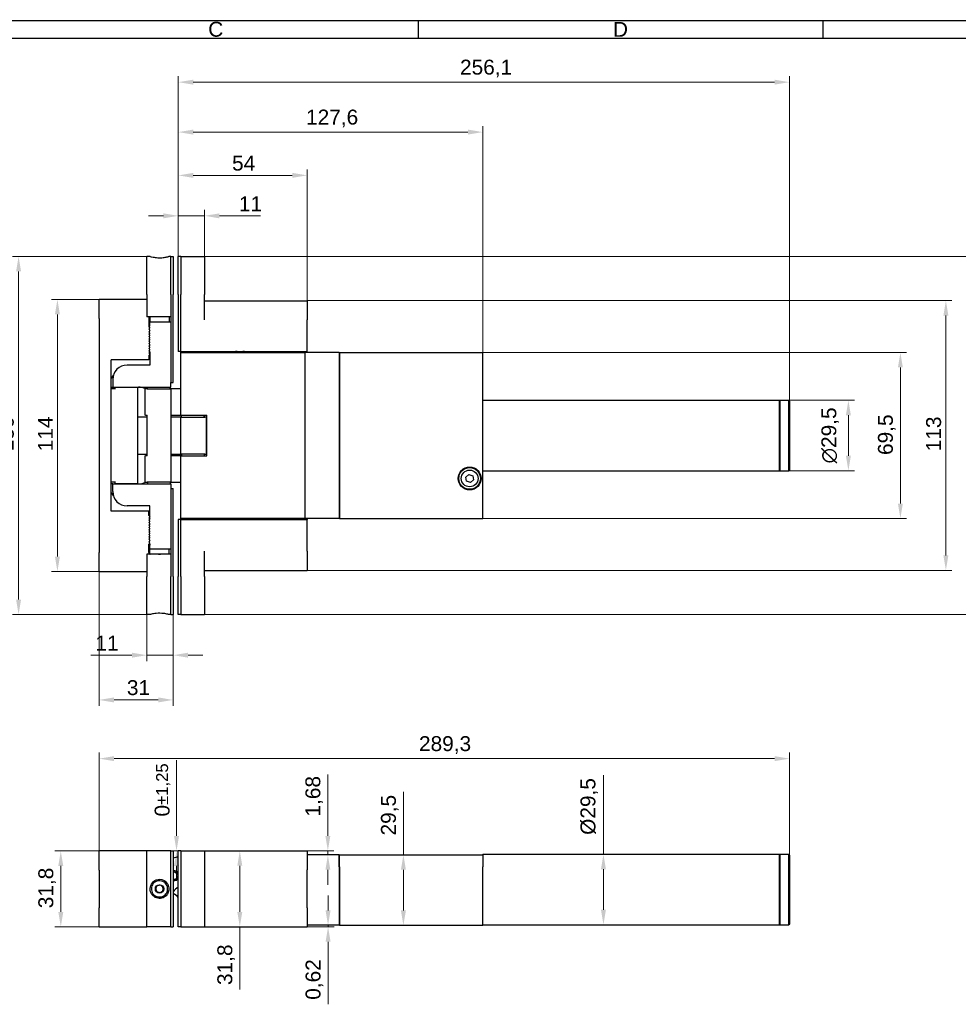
# Model space of a CAD drawing. Header units: millimetres. Extents: x 12 to 1038, y 10 to 730.
# Tile 5 of 15: x 362 to 755, y 318 to 730. Entities that reach past the tile are written whole.
import ezdxf

# ---------------------------------------------------------------- set-up
doc = ezdxf.new("R2010")
doc.units = ezdxf.units.MM
doc.header["$LTSCALE"] = 2.5
for name, color, linetype, lineweight in [('Bordo (ISO)', 7, 'Continuous', 25), ('Quota (ISO)', 7, 'Continuous', 15), ('Visibile (ISO)', 7, 'Continuous', 25)]:
    doc.layers.add(name, color=color, linetype=linetype, lineweight=lineweight)
doc.styles.add('Miglioranzo', font='ARIAL.TTF')
doc.dimstyles.new('Migliioranzo', dxfattribs={"dimscale": 2.5, "dimtxt": 2.5, "dimasz": 2.5, "dimexe": 1, "dimexo": 0, "dimgap": 0.762, "dimtad": 1, "dimtoh": 1, "dimrnd": 1e-08, "dimtxsty": 'Miglioranzo', "dimcen": 0.09, "dimdle": 10, "dimclrd": 256, "dimclre": 256, "dimclrt": 256, "dimazin": 2, "dimtfac": 0.8, "dimtmove": 0, "dimatfit": 3, "dimfxl": 1, "dimtolj": 1, "dimlwd": -1, "dimlwe": -1, "dimarcsym": 0})

# ---------------------------------------------------------------- blocks, each defined once
blk = doc.blocks.new('Bordi Bordo A3')
at = {"layer": 'Bordo (ISO)'}
for p, q in [((8, 292), (415, 292)), ((211.5, 292), (211.5, 289)), ((279.33, 292), (279.33, 289)), ((5, 289), (415, 289))]:
    blk.add_line(p, q, dxfattribs=at)
at = {"layer": 'Bordo (ISO)', "char_height": 2.5, "attachment_point": 5, "style": 'Miglioranzo'}
for s, insert, width in [('C', (177.58, 290.5), 6.0822), ('D', (245.42, 290.5), 7.6983)]:
    blk.add_mtext(s, dxfattribs=dict(at, insert=insert, width=width))
blk = doc.blocks.new('*D19')
at = {"layer": 'Defpoints', "color": 0}
for p in [(684.35, 704.12), (428.25, 631.06), (684.35, 570.51)]:
    blk.add_point(p, dxfattribs=at)
at = {"layer": 'Quota (ISO)'}
for p, q in [((428.25, 631.06), (428.25, 706.62)), ((684.35, 570.51), (684.35, 706.62)), ((434.5, 704.12), (678.1, 704.12))]:
    blk.add_line(p, q, dxfattribs=at)
for points in [[(434.5, 705.16), (434.5, 703.08), (428.25, 704.12)], [(678.1, 705.16), (678.1, 703.08), (684.35, 704.12)]]:
    blk.add_solid(points, dxfattribs=at)
at = {"layer": 'Quota (ISO)', "insert": (546.31, 713.54), "char_height": 6.25, "attachment_point": 1, "style": 'Miglioranzo'}
blk.add_mtext('\\A1;256,1', dxfattribs=at)
blk = doc.blocks.new('*D20')
at = {"layer": 'Defpoints', "color": 0}
for p in [(428.25, 683.19), (428.25, 631.06), (555.85, 590.81)]:
    blk.add_point(p, dxfattribs=at)
at = {"layer": 'Quota (ISO)'}
for p, q in [((428.25, 631.06), (428.25, 685.69)), ((555.85, 590.81), (555.85, 685.69)), ((549.6, 683.19), (434.5, 683.19))]:
    blk.add_line(p, q, dxfattribs=at)
for points in [[(434.5, 684.24), (434.5, 682.15), (428.25, 683.19)], [(549.6, 684.24), (549.6, 682.15), (555.85, 683.19)]]:
    blk.add_solid(points, dxfattribs=at)
at = {"layer": 'Quota (ISO)', "insert": (481.8, 692.61), "char_height": 6.25, "attachment_point": 1, "style": 'Miglioranzo'}
blk.add_mtext('\\A1;127,6', dxfattribs=at)
blk = doc.blocks.new('*D21')
at = {"layer": 'Defpoints', "color": 0}
for p in [(482.25, 665.06), (428.25, 631.06), (482.25, 612.56)]:
    blk.add_point(p, dxfattribs=at)
at = {"layer": 'Quota (ISO)'}
for p, q in [((428.25, 631.06), (428.25, 667.56)), ((434.5, 665.06), (476, 665.06)), ((482.25, 612.56), (482.25, 667.56))]:
    blk.add_line(p, q, dxfattribs=at)
for points in [[(434.5, 666.1), (434.5, 664.02), (428.25, 665.06)], [(476, 666.1), (476, 664.02), (482.25, 665.06)]]:
    blk.add_solid(points, dxfattribs=at)
at = {"layer": 'Quota (ISO)', "insert": (450.79, 673.32), "char_height": 6.25, "attachment_point": 1, "style": 'Miglioranzo'}
blk.add_mtext('\\A1;54', dxfattribs=at)
blk = doc.blocks.new('*D22')
at = {"layer": 'Defpoints', "color": 0}
for p in [(439.25, 648.11), (428.25, 631.06), (439.25, 631.06)]:
    blk.add_point(p, dxfattribs=at)
at = {"layer": 'Quota (ISO)'}
for p, q in [((422, 648.11), (415.75, 648.11)), ((428.25, 631.06), (428.25, 650.61)), ((428.25, 648.11), (439.25, 648.11)), ((439.25, 631.06), (439.25, 650.61)), ((445.5, 648.11), (462.72, 648.11))]:
    blk.add_line(p, q, dxfattribs=at)
for points in [[(422, 649.15), (422, 647.06), (428.25, 648.11)], [(445.5, 649.15), (445.5, 647.06), (439.25, 648.11)]]:
    blk.add_solid(points, dxfattribs=at)
at = {"layer": 'Quota (ISO)', "insert": (453.66, 656.29), "char_height": 6.25, "attachment_point": 1, "style": 'Miglioranzo'}
blk.add_mtext('\\A1;11', dxfattribs=at)
blk = doc.blocks.new('*D23')
at = {"layer": 'Defpoints', "color": 0}
for p in [(395.09, 613.06), (377.61, 499.06), (395.09, 499.06)]:
    blk.add_point(p, dxfattribs=at)
at = {"layer": 'Quota (ISO)'}
for p, q in [((395.09, 613.06), (375.11, 613.06)), ((377.61, 606.81), (377.61, 505.31)), ((395.09, 499.06), (375.11, 499.06))]:
    blk.add_line(p, q, dxfattribs=at)
for points in [[(376.56, 606.81), (378.65, 606.81), (377.61, 613.06)], [(376.56, 505.31), (378.65, 505.31), (377.61, 499.06)]]:
    blk.add_solid(points, dxfattribs=at)
at = {"layer": 'Quota (ISO)', "insert": (369.43, 549.46), "char_height": 6.25, "attachment_point": 1, "rotation": 90, "style": 'Miglioranzo'}
blk.add_mtext('\\A1;114', dxfattribs=at)
blk = doc.blocks.new('*D24')
at = {"layer": 'Defpoints', "color": 0}
for p in [(416.49, 631.06), (361.33, 481.06), (415.09, 481.06)]:
    blk.add_point(p, dxfattribs=at)
at = {"layer": 'Quota (ISO)'}
for p, q in [((416.49, 631.06), (358.83, 631.06)), ((361.33, 624.81), (361.33, 487.31)), ((415.09, 481.06), (358.83, 481.06))]:
    blk.add_line(p, q, dxfattribs=at)
for points in [[(360.29, 624.81), (362.37, 624.81), (361.33, 631.06)], [(360.29, 487.31), (362.37, 487.31), (361.33, 481.06)]]:
    blk.add_solid(points, dxfattribs=at)
at = {"layer": 'Quota (ISO)', "insert": (353.04, 549.46), "char_height": 6.25, "attachment_point": 1, "rotation": 90, "style": 'Miglioranzo'}
blk.add_mtext('\\A1;150', dxfattribs=at)
blk = doc.blocks.new('*D25')
at = {"layer": 'Defpoints', "color": 0}
for p in [(415.09, 481.06), (426.09, 481.06), (415.09, 464.01)]:
    blk.add_point(p, dxfattribs=at)
at = {"layer": 'Quota (ISO)'}
for p, q in [((415.09, 481.06), (415.09, 461.51)), ((426.09, 481.06), (426.09, 461.51)), ((408.84, 464.01), (391.62, 464.01)), ((426.09, 464.01), (415.09, 464.01)), ((432.34, 464.01), (438.59, 464.01))]:
    blk.add_line(p, q, dxfattribs=at)
for points in [[(408.84, 465.05), (408.84, 462.96), (415.09, 464.01)], [(432.34, 465.05), (432.34, 462.96), (426.09, 464.01)]]:
    blk.add_solid(points, dxfattribs=at)
at = {"layer": 'Quota (ISO)', "insert": (393.52, 472.19), "char_height": 6.25, "attachment_point": 1, "style": 'Miglioranzo'}
blk.add_mtext('\\A1;11', dxfattribs=at)
blk = doc.blocks.new('*D26')
at = {"layer": 'Defpoints', "color": 0}
for p in [(395.09, 507.06), (426.09, 481.06), (395.09, 445.25)]:
    blk.add_point(p, dxfattribs=at)
at = {"layer": 'Quota (ISO)'}
for p, q in [((395.09, 507.06), (395.09, 442.75)), ((426.09, 481.06), (426.09, 442.75)), ((419.84, 445.25), (401.34, 445.25))]:
    blk.add_line(p, q, dxfattribs=at)
for points in [[(401.34, 446.3), (401.34, 444.21), (395.09, 445.25)], [(419.84, 446.3), (419.84, 444.21), (426.09, 445.25)]]:
    blk.add_solid(points, dxfattribs=at)
at = {"layer": 'Quota (ISO)', "insert": (406.72, 453.55), "char_height": 6.25, "attachment_point": 1, "style": 'Miglioranzo'}
blk.add_mtext('\\A1;31', dxfattribs=at)
blk = doc.blocks.new('*D27')
at = {"layer": 'Defpoints', "color": 0}
for p in [(684.05, 570.81), (684.05, 541.31), (709.05, 541.31)]:
    blk.add_point(p, dxfattribs=at)
at = {"layer": 'Quota (ISO)'}
for p, q in [((684.05, 570.81), (711.55, 570.81)), ((709.05, 564.56), (709.05, 547.56)), ((684.05, 541.31), (711.55, 541.31))]:
    blk.add_line(p, q, dxfattribs=at)
for points in [[(708.01, 564.56), (710.09, 564.56), (709.05, 570.81)], [(708.01, 547.56), (710.09, 547.56), (709.05, 541.31)]]:
    blk.add_solid(points, dxfattribs=at)
at = {"layer": 'Quota (ISO)', "insert": (697.74, 544.36), "char_height": 6.25, "attachment_point": 1, "rotation": 90, "style": 'Miglioranzo'}
blk.add_mtext('\\A1;{\\fAIGDT|b0|i0;\\H6.2500;\\ln\\fArial|b0|i0;\\H6.2500;}29,5', dxfattribs=at)
blk = doc.blocks.new('*D28')
at = {"layer": 'Defpoints', "color": 0}
for p in [(555.85, 590.81), (730.85, 590.81), (555.85, 521.31)]:
    blk.add_point(p, dxfattribs=at)
at = {"layer": 'Quota (ISO)'}
for p, q in [((555.85, 590.81), (733.35, 590.81)), ((730.85, 527.56), (730.85, 584.56)), ((555.85, 521.31), (733.35, 521.31))]:
    blk.add_line(p, q, dxfattribs=at)
for points in [[(729.81, 584.56), (731.89, 584.56), (730.85, 590.81)], [(729.81, 527.56), (731.89, 527.56), (730.85, 521.31)]]:
    blk.add_solid(points, dxfattribs=at)
at = {"layer": 'Quota (ISO)', "insert": (721.44, 547.9), "char_height": 6.25, "attachment_point": 1, "rotation": 90, "style": 'Miglioranzo'}
blk.add_mtext('\\A1;69,5', dxfattribs=at)
blk = doc.blocks.new('*D29')
at = {"layer": 'Defpoints', "color": 0}
for p in [(482.25, 612.56), (482.25, 499.56), (749.92, 499.56)]:
    blk.add_point(p, dxfattribs=at)
at = {"layer": 'Quota (ISO)'}
for p, q in [((482.25, 612.56), (752.42, 612.56)), ((749.92, 606.31), (749.92, 505.81)), ((482.25, 499.56), (752.42, 499.56))]:
    blk.add_line(p, q, dxfattribs=at)
for points in [[(748.88, 606.31), (750.96, 606.31), (749.92, 612.56)], [(748.88, 505.81), (750.96, 505.81), (749.92, 499.56)]]:
    blk.add_solid(points, dxfattribs=at)
at = {"layer": 'Quota (ISO)', "insert": (741.63, 549.45), "char_height": 6.25, "attachment_point": 1, "rotation": 90, "style": 'Miglioranzo'}
blk.add_mtext('\\A1;113', dxfattribs=at)
blk = doc.blocks.new('*D30')
at = {"layer": 'Defpoints', "color": 0}
for p in [(439.25, 631.06), (771.95, 631.06), (439.25, 481.06)]:
    blk.add_point(p, dxfattribs=at)
at = {"layer": 'Quota (ISO)'}
for p, q in [((439.25, 631.06), (774.45, 631.06)), ((771.95, 487.31), (771.95, 624.81)), ((439.25, 481.06), (774.45, 481.06))]:
    blk.add_line(p, q, dxfattribs=at)
for points in [[(770.91, 624.81), (772.99, 624.81), (771.95, 631.06)], [(770.91, 487.31), (772.99, 487.31), (771.95, 481.06)]]:
    blk.add_solid(points, dxfattribs=at)
at = {"layer": 'Quota (ISO)', "insert": (763.67, 549.46), "char_height": 6.25, "attachment_point": 1, "rotation": 90, "style": 'Miglioranzo'}
blk.add_mtext('\\A1;150', dxfattribs=at)
blk = doc.blocks.new('*D31')
at = {"layer": 'Defpoints', "color": 0}
for p in [(425.09, 381.98), (427.52, 382), (429.25, 382)]:
    blk.add_point(p, dxfattribs=at)
at = {"layer": 'Quota (ISO)'}
for p, q in [((427.52, 388.25), (427.52, 419.95)), ((429.25, 382), (425.02, 382)), ((425.09, 381.98), (430.02, 381.98)), ((427.52, 381.98), (427.52, 382)), ((427.52, 375.73), (427.52, 369.48))]:
    blk.add_line(p, q, dxfattribs=at)
for points in [[(426.48, 388.25), (428.56, 388.25), (427.52, 382)], [(426.48, 375.73), (428.56, 375.73), (427.52, 381.98)]]:
    blk.add_solid(points, dxfattribs=at)
at = {"layer": 'Quota (ISO)', "insert": (418.35, 396.4), "char_height": 6.25, "attachment_point": 1, "rotation": 90, "style": 'Miglioranzo'}
blk.add_mtext('\\A1;0{\\H5.000000;±1,25}', dxfattribs=at)
blk = doc.blocks.new('*D32')
at = {"layer": 'Defpoints', "color": 0}
for p in [(395.09, 381.98), (379.02, 350.18), (395.09, 350.18)]:
    blk.add_point(p, dxfattribs=at)
at = {"layer": 'Quota (ISO)'}
for p, q in [((395.09, 381.98), (376.52, 381.98)), ((379.02, 375.73), (379.02, 356.43)), ((395.09, 350.18), (376.52, 350.18))]:
    blk.add_line(p, q, dxfattribs=at)
for points in [[(377.98, 375.73), (380.06, 375.73), (379.02, 381.98)], [(377.98, 356.43), (380.06, 356.43), (379.02, 350.18)]]:
    blk.add_solid(points, dxfattribs=at)
at = {"layer": 'Quota (ISO)', "insert": (369.61, 357.96), "char_height": 6.25, "attachment_point": 1, "rotation": 90, "style": 'Miglioranzo'}
blk.add_mtext('\\A1;31,8', dxfattribs=at)
blk = doc.blocks.new('*D33')
at = {"layer": 'Defpoints', "color": 0}
for p in [(459.07, 382), (454.03, 350.2), (459.07, 350.2)]:
    blk.add_point(p, dxfattribs=at)
at = {"layer": 'Quota (ISO)'}
for p, q in [((454.03, 375.75), (454.03, 356.45)), ((454.03, 350.2), (454.03, 323.89))]:
    blk.add_line(p, q, dxfattribs=at)
for points in [[(452.99, 375.75), (455.08, 375.75), (454.03, 382)], [(452.99, 356.45), (455.08, 356.45), (454.03, 350.2)]]:
    blk.add_solid(points, dxfattribs=at)
at = {"layer": 'Quota (ISO)', "insert": (444.62, 325.8), "char_height": 6.25, "attachment_point": 1, "rotation": 90, "style": 'Miglioranzo'}
blk.add_mtext('\\A1;31,8', dxfattribs=at)
blk = doc.blocks.new('*D34')
at = {"layer": 'Defpoints', "color": 0}
for p in [(491.02, 350.82), (495.65, 350.82), (482.25, 350.2)]:
    blk.add_point(p, dxfattribs=at)
at = {"layer": 'Quota (ISO)'}
for p, q in [((491.02, 357.07), (491.02, 363.32)), ((491.02, 350.82), (491.02, 350.2)), ((482.25, 350.2), (493.52, 350.2)), ((491.02, 343.95), (491.02, 317.71))]:
    blk.add_line(p, q, dxfattribs=at)
for points in [[(489.98, 357.07), (492.06, 357.07), (491.02, 350.82)], [(489.98, 343.95), (492.06, 343.95), (491.02, 350.2)]]:
    blk.add_solid(points, dxfattribs=at)
at = {"layer": 'Quota (ISO)', "insert": (481.6, 319.62), "char_height": 6.25, "attachment_point": 1, "rotation": 90, "style": 'Miglioranzo'}
blk.add_mtext('\\A1;0,62', dxfattribs=at)
blk = doc.blocks.new('*D35')
at = {"layer": 'Defpoints', "color": 0}
for p in [(482.25, 382), (490.94, 380.32), (490.94, 380.32)]:
    blk.add_point(p, dxfattribs=at)
at = {"layer": 'Quota (ISO)'}
for p, q in [((490.94, 388.25), (490.94, 413.96)), ((482.25, 382), (493.44, 382)), ((490.94, 380.32), (490.94, 382)), ((490.94, 374.07), (490.94, 367.82))]:
    blk.add_line(p, q, dxfattribs=at)
for points in [[(489.9, 388.25), (491.98, 388.25), (490.94, 382)], [(489.9, 374.07), (491.98, 374.07), (490.94, 380.32)]]:
    blk.add_solid(points, dxfattribs=at)
at = {"layer": 'Quota (ISO)', "insert": (481.52, 396.4), "char_height": 6.25, "attachment_point": 1, "rotation": 90, "style": 'Miglioranzo'}
blk.add_mtext('\\A1;1,68', dxfattribs=at)
blk = doc.blocks.new('*D36')
at = {"layer": 'Defpoints', "color": 0}
for p in [(522.59, 380.32), (522.59, 380.32), (522.59, 350.82)]:
    blk.add_point(p, dxfattribs=at)
at = {"layer": 'Quota (ISO)'}
for p, q in [((522.59, 380.32), (522.59, 406.76)), ((522.59, 357.07), (522.59, 374.07))]:
    blk.add_line(p, q, dxfattribs=at)
for points in [[(521.55, 374.07), (523.64, 374.07), (522.59, 380.32)], [(521.55, 357.07), (523.64, 357.07), (522.59, 350.82)]]:
    blk.add_solid(points, dxfattribs=at)
at = {"layer": 'Quota (ISO)', "insert": (513.18, 388.47), "char_height": 6.25, "attachment_point": 1, "rotation": 90, "style": 'Miglioranzo'}
blk.add_mtext('\\A1;29,5', dxfattribs=at)
blk = doc.blocks.new('*D37')
at = {"layer": 'Defpoints', "color": 0}
for p in [(606.41, 380.57), (606.41, 380.57), (606.41, 351.07)]:
    blk.add_point(p, dxfattribs=at)
at = {"layer": 'Quota (ISO)'}
for p, q in [((606.41, 380.57), (606.41, 413.71)), ((606.41, 357.32), (606.41, 374.32))]:
    blk.add_line(p, q, dxfattribs=at)
for points in [[(605.37, 374.32), (607.45, 374.32), (606.41, 380.57)], [(605.37, 357.32), (607.45, 357.32), (606.41, 351.07)]]:
    blk.add_solid(points, dxfattribs=at)
at = {"layer": 'Quota (ISO)', "insert": (596.79, 388.72), "char_height": 6.25, "attachment_point": 1, "rotation": 90, "style": 'Miglioranzo'}
blk.add_mtext('\\A1;{Ø}29,5', dxfattribs=at)
blk = doc.blocks.new('*D38')
at = {"layer": 'Defpoints', "color": 0}
for p in [(684.35, 420.66), (684.35, 380.27), (395.09, 373.98)]:
    blk.add_point(p, dxfattribs=at)
at = {"layer": 'Quota (ISO)'}
for p, q in [((395.09, 373.98), (395.09, 423.16)), ((684.35, 380.27), (684.35, 423.16)), ((401.34, 420.66), (678.1, 420.66))]:
    blk.add_line(p, q, dxfattribs=at)
for points in [[(401.34, 421.7), (401.34, 419.62), (395.09, 420.66)], [(678.1, 421.7), (678.1, 419.62), (684.35, 420.66)]]:
    blk.add_solid(points, dxfattribs=at)
at = {"layer": 'Quota (ISO)', "insert": (529.12, 430.07), "char_height": 6.25, "attachment_point": 1, "style": 'Miglioranzo'}
blk.add_mtext('\\A1;289,3', dxfattribs=at)

msp = doc.modelspace()

# ---------------------------------------------------------------- linework, layer by layer
at = {"layer": 'Visibile (ISO)'}
for p, q in [((415.087, 615.157), (415.087, 631.057)), ((416.487, 631.057), (415.087, 631.057)), ((425.087, 631.057), (424.287, 631.057)), ((425.087, 615.157), (425.087, 631.057)), ((425.087, 631.007), (426.087, 631.007)), ((426.087, 631.007), (426.087, 615.107)), ((428.252, 615.157), (428.252, 631.057)), ((429.252, 631.057), (428.252, 631.057)), ((429.252, 631.057), (429.252, 615.157)), ((429.252, 631.057), (439.252, 631.057)), ((429.252, 631.057), (429.252, 615.157)), ((439.252, 631.057), (439.252, 615.157)), ((415.087, 615.157), (415.087, 605.757)), ((425.087, 615.157), (425.087, 605.757)), ((425.087, 615.107), (425.087, 578.257)), ((426.087, 578.257), (426.087, 615.107)), ((428.252, 615.157), (428.252, 591.307)), ((429.252, 591.307), (429.252, 615.157)), ((429.252, 591.307), (429.252, 615.157)), ((439.252, 604.557), (439.252, 615.157)), ((415.087, 613.057), (395.087, 613.057)), ((395.087, 605.057), (395.087, 613.057)), ((439.252, 612.557), (482.252, 612.557)), ((482.252, 612.557), (482.252, 604.557)), ((395.087, 605.057), (395.087, 507.057)), ((425.087, 605.757), (415.087, 605.757)), ((415.887, 605.757), (415.887, 605.057)), ((415.887, 605.057), (415.887, 601.557)), ((416.387, 605.757), (416.387, 603.557)), ((416.387, 602.057), (416.387, 603.557)), ((425.087, 603.557), (416.387, 603.557)), ((424.387, 605.757), (424.387, 603.557)), ((482.252, 591.307), (482.252, 604.557)), ((415.887, 601.557), (416.387, 602.057)), ((415.887, 601.557), (416.387, 601.057)), ((416.387, 601.057), (415.887, 600.557)), ((415.887, 600.557), (416.387, 600.057)), ((416.387, 600.057), (415.887, 599.557)), ((415.887, 599.557), (416.387, 599.057)), ((416.387, 599.057), (415.887, 598.557)), ((415.887, 598.557), (416.387, 598.057)), ((416.387, 598.057), (415.887, 597.557)), ((415.887, 597.557), (416.387, 597.057)), ((416.387, 597.057), (415.887, 596.557)), ((415.887, 596.557), (416.387, 596.057)), ((416.387, 596.057), (415.887, 595.557)), ((415.887, 595.557), (416.387, 595.057)), ((416.387, 595.057), (415.887, 594.557)), ((415.887, 594.557), (416.387, 594.057)), ((416.387, 594.057), (415.887, 593.557)), ((415.887, 593.557), (416.387, 593.057)), ((416.387, 593.057), (415.887, 592.557)), ((415.887, 592.557), (416.387, 592.057)), ((416.387, 592.057), (415.887, 591.557)), ((415.887, 591.557), (416.387, 591.057)), ((416.387, 591.057), (415.887, 590.557)), ((415.887, 590.557), (416.387, 590.057)), ((416.387, 590.057), (415.887, 589.557)), ((416.387, 591.057), (416.387, 590.057)), ((416.387, 590.057), (416.387, 585.557)), ((429.252, 591.307), (428.252, 591.307)), ((429.252, 591.307), (482.252, 591.307)), ((429.252, 590.807), (429.252, 591.307)), ((429.252, 564.557), (429.252, 590.807)), ((429.252, 590.807), (447.252, 590.807)), ((433.252, 591.307), (433.252, 590.807)), ((447.252, 590.807), (451.252, 590.807)), ((447.252, 590.807), (481.352, 590.807)), ((447.252, 590.807), (447.252, 590.807)), ((451.252, 590.807), (451.252, 591.307)), ((451.252, 590.807), (451.252, 590.807)), ((476.352, 591.307), (476.352, 590.807)), ((481.352, 590.807), (481.352, 521.307)), ((495.652, 590.807), (481.352, 590.807)), ((482.252, 590.807), (482.252, 591.307)), ((495.652, 590.807), (495.852, 590.607)), ((495.652, 590.807), (495.652, 521.307)), ((495.852, 590.807), (495.852, 521.307)), ((495.852, 590.807), (555.852, 590.807)), ((555.852, 521.307), (555.852, 590.807)), ((415.887, 587.807), (400.087, 587.807)), ((400.087, 524.307), (400.087, 587.807)), ((415.887, 589.557), (415.887, 587.807)), ((416.387, 585.557), (406.792, 585.557)), ((400.792, 579.557), (400.792, 576.307)), ((425.087, 576.307), (425.087, 578.257)), ((425.087, 578.257), (426.087, 578.257)), ((400.087, 576.307), (400.792, 576.307)), ((401.989, 575.557), (400.087, 575.557)), ((400.792, 576.307), (425.087, 576.307)), ((401.837, 575.557), (401.837, 576.307)), ((411.337, 535.827), (411.337, 576.307)), ((414.236, 575.557), (414.556, 575.557)), ((414.236, 575.557), (414.236, 564.557)), ((415.211, 575.557), (414.556, 575.557)), ((415.211, 575.557), (425.087, 575.557)), ((415.337, 575.557), (415.337, 576.307)), ((424.837, 575.557), (424.837, 576.307)), ((425.087, 575.557), (425.087, 536.557)), ((429.252, 575.557), (425.087, 575.557)), ((555.852, 570.807), (680.152, 570.807)), ((680.152, 541.307), (680.152, 570.807)), ((680.352, 570.607), (680.152, 570.807)), ((680.352, 570.807), (680.352, 541.307)), ((680.352, 570.807), (684.052, 570.807)), ((684.052, 541.307), (684.052, 570.807)), ((684.352, 570.507), (684.052, 570.807)), ((684.352, 570.507), (684.352, 541.607)), ((415.087, 563.807), (411.337, 563.807)), ((414.556, 564.557), (414.236, 564.557)), ((414.556, 564.557), (415.211, 564.557)), ((415.087, 564.557), (415.087, 547.557)), ((425.087, 564.557), (429.252, 564.557)), ((425.699, 563.807), (425.087, 563.807)), ((429.352, 563.807), (425.699, 563.807)), ((429.252, 564.557), (440.252, 564.557)), ((429.352, 563.807), (439.329, 563.807)), ((429.352, 548.307), (429.352, 563.807)), ((429.602, 563.807), (429.602, 564.557)), ((439.102, 563.807), (439.102, 564.557)), ((439.252, 563.807), (439.252, 564.557)), ((440.042, 563.807), (439.329, 563.807)), ((440.042, 563.807), (440.106, 563.807)), ((440.106, 548.307), (440.106, 563.807)), ((440.252, 547.557), (440.252, 564.557)), ((411.337, 548.307), (415.087, 548.307)), ((414.236, 547.557), (414.556, 547.557)), ((414.236, 547.557), (414.236, 536.557)), ((415.211, 547.557), (414.556, 547.557)), ((425.087, 548.307), (425.699, 548.307)), ((429.252, 547.557), (425.087, 547.557)), ((425.699, 548.307), (429.352, 548.307)), ((429.252, 521.307), (429.252, 547.557)), ((429.252, 547.557), (440.252, 547.557)), ((439.329, 548.307), (429.352, 548.307)), ((429.602, 548.307), (429.602, 547.557)), ((439.102, 548.307), (439.102, 547.557)), ((439.252, 547.557), (439.252, 548.307)), ((439.329, 548.307), (440.042, 548.307)), ((440.106, 548.307), (440.042, 548.307)), ((555.852, 541.307), (680.152, 541.307)), ((680.352, 541.507), (680.152, 541.307)), ((680.352, 541.307), (684.052, 541.307)), ((684.352, 541.607), (684.052, 541.307)), ((400.087, 536.577), (401.989, 536.577)), ((401.837, 535.827), (401.837, 536.577)), ((414.556, 536.557), (414.236, 536.557)), ((414.556, 536.557), (415.211, 536.557)), ((425.087, 536.557), (415.211, 536.557)), ((415.337, 536.557), (415.337, 535.807)), ((424.837, 536.557), (424.837, 535.807)), ((425.087, 536.557), (429.252, 536.557)), ((548.73, 538.665), (550.068, 539.765)), ((549.015, 536.956), (548.73, 538.665)), ((550.636, 536.348), (549.015, 536.956)), ((550.068, 539.765), (551.69, 539.157)), ((551.974, 537.448), (550.636, 536.348)), ((551.69, 539.157), (551.974, 537.448)), ((400.792, 535.807), (400.087, 535.807)), ((400.792, 535.807), (425.087, 535.807)), ((400.792, 532.557), (400.792, 535.807)), ((411.337, 535.827), (401.837, 535.827)), ((425.087, 535.807), (425.087, 533.807)), ((425.087, 533.807), (426.087, 533.807)), ((425.087, 533.807), (425.087, 496.957)), ((426.087, 496.957), (426.087, 533.807)), ((415.887, 524.307), (400.087, 524.307)), ((416.387, 526.557), (406.792, 526.557)), ((415.887, 522.557), (415.887, 524.307)), ((416.387, 522.057), (416.387, 526.557)), ((415.887, 522.557), (416.387, 522.057)), ((416.387, 522.057), (415.887, 521.557)), ((415.887, 521.557), (416.387, 521.057)), ((416.387, 521.057), (415.887, 520.557)), ((415.887, 520.557), (416.387, 520.057)), ((416.387, 520.057), (415.887, 519.557)), ((416.387, 521.057), (416.387, 522.057)), ((428.252, 520.807), (428.252, 496.957)), ((429.252, 520.807), (428.252, 520.807)), ((429.252, 520.807), (429.252, 521.307)), ((481.352, 521.307), (429.252, 521.307)), ((429.252, 520.807), (482.252, 520.807)), ((429.252, 496.957), (429.252, 520.807)), ((429.252, 496.957), (429.252, 520.807)), ((433.252, 521.307), (433.252, 520.807)), ((451.252, 520.807), (451.252, 521.307)), ((476.352, 521.307), (476.352, 520.807)), ((495.652, 521.307), (481.352, 521.307)), ((482.252, 521.307), (482.252, 520.807)), ((482.252, 507.557), (482.252, 520.807)), ((495.652, 521.307), (495.852, 521.507)), ((495.852, 521.307), (555.852, 521.307)), ((415.887, 519.557), (416.387, 519.057)), ((416.387, 519.057), (415.887, 518.557)), ((415.887, 518.557), (416.387, 518.057)), ((416.387, 518.057), (415.887, 517.557)), ((415.887, 517.557), (416.387, 517.057)), ((416.387, 517.057), (415.887, 516.557)), ((415.887, 516.557), (416.387, 516.057)), ((416.387, 516.057), (415.887, 515.557)), ((415.887, 515.557), (416.387, 515.057)), ((416.387, 515.057), (415.887, 514.557)), ((415.887, 514.557), (416.387, 514.057)), ((416.387, 514.057), (415.887, 513.557)), ((415.887, 513.557), (416.387, 513.057)), ((416.387, 513.057), (415.887, 512.557)), ((415.887, 512.557), (416.387, 512.057)), ((416.387, 512.057), (415.887, 511.557)), ((415.887, 511.557), (416.387, 511.057)), ((416.387, 511.057), (415.887, 510.557)), ((415.887, 507.057), (415.887, 510.557)), ((416.387, 510.057), (415.887, 510.557)), ((416.387, 510.557), (416.387, 510.057)), ((416.387, 508.557), (416.387, 510.057)), ((416.387, 508.557), (425.087, 508.557)), ((416.387, 506.357), (416.387, 508.557)), ((424.387, 506.357), (424.387, 508.557)), ((439.252, 496.957), (439.252, 507.557)), ((482.252, 507.557), (482.252, 499.557)), ((395.087, 499.057), (395.087, 507.057)), ((415.087, 506.307), (415.087, 496.957)), ((425.087, 506.307), (415.087, 506.307)), ((415.887, 507.057), (415.887, 506.307)), ((425.087, 506.307), (425.087, 496.957)), ((439.252, 499.557), (482.252, 499.557)), ((395.087, 499.057), (415.087, 499.057)), ((415.087, 481.057), (415.087, 496.957)), ((425.087, 481.057), (425.087, 496.957)), ((425.087, 481.057), (425.087, 496.957)), ((426.087, 496.957), (426.087, 481.057)), ((428.252, 481.057), (428.252, 496.957)), ((429.252, 496.957), (429.252, 481.057)), ((429.252, 496.957), (429.252, 481.057)), ((439.252, 496.957), (439.252, 481.057)), ((416.487, 481.057), (415.087, 481.057)), ((425.087, 481.057), (424.287, 481.057)), ((425.087, 481.057), (426.087, 481.057)), ((429.252, 481.057), (428.252, 481.057)), ((429.252, 481.057), (439.252, 481.057)), ((415.087, 381.979), (395.087, 381.979)), ((395.087, 373.979), (395.087, 381.979)), ((415.087, 350.179), (415.087, 381.979)), ((425.087, 381.979), (415.087, 381.979)), ((425.087, 350.179), (425.087, 381.979)), ((425.087, 381.979), (426.087, 381.979)), ((426.087, 381.979), (426.087, 350.179)), ((429.252, 381.996), (428.252, 381.996)), ((428.252, 350.196), (428.252, 381.996)), ((429.252, 381.996), (439.252, 381.996)), ((429.252, 381.996), (429.252, 350.196)), ((429.252, 381.996), (429.252, 350.196)), ((439.252, 381.996), (482.252, 381.996)), ((439.252, 381.996), (439.252, 350.196)), ((482.252, 381.996), (482.252, 373.996)), ((495.652, 380.317), (482.252, 380.317)), ((495.652, 380.317), (495.852, 380.117)), ((495.652, 375.317), (495.652, 380.317)), ((495.852, 375.317), (495.852, 380.317)), ((495.852, 380.317), (555.852, 380.317)), ((555.852, 380.567), (555.852, 380.317)), ((555.852, 380.567), (680.152, 380.567)), ((555.852, 380.317), (555.852, 375.317)), ((680.152, 351.067), (680.152, 380.567)), ((680.352, 380.367), (680.152, 380.567)), ((680.352, 380.567), (680.352, 351.067)), ((680.352, 380.567), (684.052, 380.567)), ((684.052, 351.067), (684.052, 380.567)), ((684.352, 380.267), (684.052, 380.567)), ((684.352, 380.267), (684.352, 351.367)), ((395.087, 373.979), (395.087, 358.179)), ((482.252, 358.196), (482.252, 373.996)), ((495.652, 375.317), (495.652, 350.817)), ((495.852, 375.317), (495.852, 350.817)), ((555.852, 350.817), (555.852, 375.317)), ((395.087, 350.179), (395.087, 358.179)), ((482.252, 358.196), (482.252, 350.196)), ((495.652, 350.817), (482.252, 350.817)), ((495.652, 350.817), (495.852, 351.017)), ((495.852, 350.817), (555.852, 350.817)), ((555.852, 351.067), (680.152, 351.067)), ((680.352, 351.267), (680.152, 351.067)), ((680.352, 351.067), (684.052, 351.067)), ((684.352, 351.367), (684.052, 351.067)), ((395.087, 350.179), (415.087, 350.179)), ((425.087, 350.179), (415.087, 350.179)), ((425.087, 350.179), (426.087, 350.179)), ((429.252, 350.196), (428.252, 350.196)), ((429.252, 350.196), (439.252, 350.196)), ((439.252, 350.196), (482.252, 350.196))]:
    msp.add_line(p, q, dxfattribs=at)
for centre, radius in [((550.352, 538.057), 4.8), ((550.352, 538.057), 4.55), ((550.352, 538.057), 3.5), ((420.387, 366.079), 1.75)]:
    msp.add_circle(centre, radius, dxfattribs=at)
for centre, radius, start, end in [((452.252, 585.307), 6, 66.44354, 90), ((455.352, 585.307), 6, 66.44354, 90), ((406.792, 579.557), 6, 90, 180), ((397.778, 582.557), 3.5, 311.27543, 341.59152), ((411.592, 570.307), 6, 61.04498, 90), ((411.592, 541.807), 6, 270, 298.95502), ((406.792, 532.557), 6, 180, 270), ((397.778, 529.557), 3.5, 18.40848, 48.72457), ((452.252, 526.807), 6, 270, 293.55646), ((455.352, 526.807), 6, 270, 293.55646), ((430.257, 366.6), 13, 98.87226, 108.70928), ((426.408, 371.601), 2.08, 27.57844, 98.87438), ((426.408, 371.601), 2, 22.77925, 99.23412), ((426.408, 371.601), 1.5, 257.64556, 102.35444), ((420.387, 366.079), 1.55, 125.89665, 155.08176), ((420.387, 366.079), 1.55, 95.08176, 125.89665), ((420.387, 366.079), 1.55, 65.89665, 95.08176), ((420.387, 366.079), 1.55, 35.08176, 65.89665), ((426.408, 371.601), 2, 260.76588, 337.22075), ((426.408, 371.601), 2.08, 261.12562, 332.42156), ((420.387, 366.079), 1.55, 155.08176, 185.89665), ((420.387, 366.079), 1.55, 185.89665, 215.08176), ((420.387, 366.079), 1.55, 215.08176, 245.89665), ((420.387, 366.079), 1.55, 245.89665, 275.08176), ((420.387, 366.079), 1.55, 275.08176, 305.89665), ((420.387, 366.079), 1.55, 305.89665, 335.08176), ((420.387, 366.079), 1.55, 5.89665, 35.08176), ((420.387, 366.079), 1.55, 335.08176, 5.89665), ((431.994, 360.233), 7.5, 119.93051, 141.9626), ((423.635, 358.661), 6, 39.68489, 65.87405)]:
    msp.add_arc(centre, radius, start, end, dxfattribs=at)
for points, knots in [([(416.488, 631.056), (416.488, 631.056), (416.498, 631.054), (416.628, 631.02), (417.041, 630.909), (418.199, 630.694), (418.89, 630.597), (420.377, 630.519), (421.169, 630.542), (422.494, 630.678), (423.043, 630.775), (423.783, 630.929), (424.024, 630.989), (424.244, 631.045), (424.287, 631.057), (424.287, 631.057)], [-1.2159049, -1.2159049, -1.2159049, -1.2159049, -1.167439, -1.167439, -0.9069052, -0.9069052, -0.6833393, -0.6833393, -0.4572859, -0.4572859, -0.2573807, -0.2573807, -0.0989926, -0.0989926, 0, 0, 0, 0]), ([(419.966, 506.306), (420.106, 506.34), (420.249, 506.357), (420.525, 506.357), (420.668, 506.34), (420.808, 506.306)], [0.234141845, 0.234141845, 0.234141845, 0.234141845, 0.27558163, 0.27558163, 0.317021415, 0.317021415, 0.317021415, 0.317021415]), ([(424.287, 481.057), (424.287, 481.057), (424.12, 481.103), (423.411, 481.266), (422.78, 481.397), (421.101, 481.587), (419.999, 481.601), (418.198, 481.434), (417.478, 481.291), (416.677, 481.109), (416.49, 481.059), (416.488, 481.057)], [-2.4318098, -2.4318098, -2.4318098, -2.4318098, -2.2384148, -2.2384148, -1.9911539, -1.9911539, -1.6878444, -1.6878444, -1.4213654, -1.4213654, -1.2159049, -1.2159049, -1.2159049, -1.2159049]), ([(424.287, 366.079), (424.287, 366.751), (424.12, 367.424), (423.411, 368.762), (422.78, 369.372), (421.101, 370.175), (419.999, 370.222), (418.198, 369.537), (417.478, 368.914), (416.594, 367.363), (416.411, 366.451), (416.628, 364.676), (417.041, 363.824), (418.199, 362.657), (418.89, 362.28), (420.377, 361.976), (421.169, 362.056), (422.494, 362.62), (423.043, 363.05), (423.783, 364.023), (424.024, 364.525), (424.244, 365.39), (424.287, 365.735), (424.287, 366.079)], [-2.4318098, -2.4318098, -2.4318098, -2.4318098, -2.2384148, -2.2384148, -1.9911539, -1.9911539, -1.6878444, -1.6878444, -1.4213654, -1.4213654, -1.167439, -1.167439, -0.9069052, -0.9069052, -0.6833393, -0.6833393, -0.4572859, -0.4572859, -0.2573807, -0.2573807, -0.0989926, -0.0989926, 0, 0, 0, 0]), ([(423.787, 366.079), (423.787, 365.788), (423.75, 365.497), (423.558, 364.767), (423.347, 364.343), (422.703, 363.522), (422.224, 363.158), (421.069, 362.682), (420.379, 362.614), (419.082, 362.871), (418.48, 363.19), (417.47, 364.175), (417.11, 364.894), (416.921, 366.393), (417.081, 367.163), (417.851, 368.473), (418.478, 368.999), (420.048, 369.577), (421.009, 369.537), (422.474, 368.859), (423.024, 368.344), (423.641, 367.214), (423.787, 366.646), (423.787, 366.079)], [0, 0, 0, 0, 0.0989926, 0.0989926, 0.2573807, 0.2573807, 0.4572859, 0.4572859, 0.6833393, 0.6833393, 0.9069052, 0.9069052, 1.167439, 1.167439, 1.4213654, 1.4213654, 1.6878444, 1.6878444, 1.9911539, 1.9911539, 2.2384148, 2.2384148, 2.4318098, 2.4318098, 2.4318098, 2.4318098])]:
    msp.add_open_spline(points, degree=3, knots=knots, dxfattribs=at)
for points in [[(416.387, 506.357), (416.387, 506.357), (416.395, 506.34), (416.41, 506.306)], [(424.365, 506.306), (424.379, 506.34), (424.387, 506.357), (424.387, 506.357)]]:
    msp.add_open_spline(points, degree=3, dxfattribs=at)
for points, weights in [([(419.478, 367.334), (419.621, 367.508), (419.781, 367.701)], [1, 1.01141147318, 1.00148031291]), ([(419.781, 367.701), (420.028, 367.66), (420.25, 367.623)], [1.00148031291, 1.01141147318, 1]), ([(421.02, 367.494), (421.242, 367.456), (421.489, 367.415)], [1, 1.01141147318, 1.00148031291]), ([(421.489, 367.415), (421.577, 367.18), (421.656, 366.97)], [1.00148031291, 1.01141147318, 1]), ([(418.679, 366.365), (418.839, 366.558), (418.982, 366.732)], [1.00148031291, 1.01141147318, 1]), ([(418.845, 365.919), (418.767, 366.13), (418.679, 366.365)], [1, 1.01141147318, 1.00148031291]), ([(419.285, 364.742), (419.197, 364.977), (419.119, 365.188)], [1.00148031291, 1.01141147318, 1]), ([(419.754, 364.664), (419.533, 364.701), (419.285, 364.742)], [1, 1.01141147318, 1.00148031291]), ([(420.994, 364.456), (420.746, 364.498), (420.525, 364.535)], [1.00148031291, 1.01141147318, 1]), ([(421.296, 364.823), (421.153, 364.65), (420.994, 364.456)], [1, 1.01141147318, 1.00148031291]), ([(422.095, 365.792), (421.936, 365.599), (421.793, 365.426)], [1.00148031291, 1.01141147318, 1]), ([(421.929, 366.238), (422.008, 366.028), (422.095, 365.792)], [1, 1.01141147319, 1.00148031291])]:
    msp.add_rational_spline(points, weights, degree=2, dxfattribs=at)

# ---------------------------------------------------------------- block references
at = {"xscale": 2.5, "yscale": 2.5, "zscale": 2.5}
msp.add_blockref('Bordi Bordo A3', (0, 0), dxfattribs=at)

# ---------------------------------------------------------------- dimensions: what is measured, and where the dimension line sits
at = {"layer": 'Quota (ISO)'}
for base, p1, p2, angle, override, picture, middle in [((684.352, 704.12), (428.252, 631.057), (684.352, 570.507), 180, {"dimtoh": 0, "dimdec": 2, "dimtp": 0, "dimtm": 0, "dimtdec": 2, "dimtofl": 0, "dimatfit": 1}, '*D19', (556.302, 704.12)), ((428.252, 683.194), (555.852, 590.807), (428.252, 631.057), 180, {"dimtoh": 0, "dimdec": 2, "dimtp": 0, "dimtm": 0, "dimtdec": 2, "dimtofl": 0, "dimatfit": 1}, '*D20', (492.052, 683.194)), ((482.252, 665.059), (428.252, 631.057), (482.252, 612.557), 180, {"dimtoh": 0, "dimdec": 2, "dimtp": 0, "dimtm": 0, "dimtdec": 2, "dimtofl": 0, "dimatfit": 1}, '*D21', (455.252, 665.059)), ((439.252, 648.107), (428.252, 631.057), (439.252, 631.057), 180, {"dimtoh": 0, "dimdec": 2, "dimtp": 0, "dimtm": 0, "dimtdec": 2, "dimtofl": 1, "dimatfit": 1}, '*D22', (457.236, 648.107)), ((361.33, 481.057), (416.487, 631.057), (415.087, 481.057), 90, {"dimtoh": 0, "dimdec": 2, "dimtp": 0, "dimtm": 0, "dimtdec": 2, "dimtofl": 0, "dimatfit": 1}, '*D24', (361.33, 556.057)), ((771.952, 631.057), (439.252, 481.057), (439.252, 631.057), 270, {"dimtoh": 0, "dimdec": 2, "dimtp": 0, "dimtm": 0, "dimtdec": 2, "dimtofl": 0, "dimatfit": 1}, '*D30', (771.952, 556.057)), ((377.606, 499.057), (395.087, 613.057), (395.087, 499.057), 90, {"dimtoh": 0, "dimdec": 2, "dimtp": 0, "dimtm": 0, "dimtdec": 2, "dimtofl": 0, "dimatfit": 1}, '*D23', (377.606, 556.057)), ((749.921, 499.557), (482.252, 612.557), (482.252, 499.557), 270, {"dimtoh": 0, "dimdec": 2, "dimtp": 0, "dimtm": 0, "dimtdec": 2, "dimtofl": 0, "dimatfit": 1}, '*D29', (749.921, 556.057)), ((730.852, 590.807), (555.852, 521.307), (555.852, 590.807), 90, {"dimtoh": 0, "dimdec": 2, "dimtp": 0, "dimtm": 0, "dimtdec": 2, "dimtofl": 0, "dimatfit": 1}, '*D28', (730.852, 556.057)), ((395.087, 445.254), (426.087, 481.057), (395.087, 507.057), 180, {"dimtoh": 0, "dimdec": 2, "dimtp": 0, "dimtm": 0, "dimtdec": 2, "dimtofl": 0, "dimatfit": 1}, '*D26', (410.587, 445.254)), ((415.087, 464.007), (426.087, 481.057), (415.087, 481.057), 180, {"dimtoh": 0, "dimdec": 2, "dimtp": 0, "dimtm": 0, "dimtdec": 2, "dimtofl": 1, "dimatfit": 1}, '*D25', (397.103, 464.007)), ((684.352, 420.657), (395.087, 373.979), (684.352, 380.267), 180, {"dimtoh": 0, "dimdec": 1, "dimtp": 0, "dimtm": 0, "dimtdec": 2, "dimtofl": 0, "dimatfit": 1}, '*D38', (539.72, 420.657)), ((427.521, 381.996), (425.087, 381.979), (429.252, 381.996), 90, {"dimgap": 0.762, "dimtoh": 0, "dimdec": 0, "dimtol": 1, "dimlim": 0, "dimtp": 1.25, "dimtm": 1.25, "dimtdec": 2, "dimtofl": 1, "dimatfit": 1}, '*D31', (427.521, 407.222)), ((490.941, 380.317), (482.252, 381.996), (490.941, 380.317), 90, {"dimtoh": 0, "dimdec": 2, "dimse2": 1, "dimtp": 0, "dimtm": 0, "dimtdec": 2, "dimtofl": 1, "dimatfit": 1}, '*D35', (490.941, 404.23)), ((522.595, 380.317), (522.595, 350.817), (522.595, 380.317), 90, {"dimtoh": 0, "dimdec": 2, "dimse1": 1, "dimse2": 1, "dimtp": 0, "dimtm": 0, "dimtdec": 2, "dimtofl": 0, "dimatfit": 2}, '*D36', (522.595, 396.666)), ((379.022, 350.179), (395.087, 381.979), (395.087, 350.179), 90, {"dimtoh": 0, "dimdec": 2, "dimtp": 0, "dimtm": 0, "dimtdec": 2, "dimtofl": 0, "dimatfit": 1}, '*D32', (379.022, 366.079)), ((454.034, 350.196), (459.067, 381.996), (459.067, 350.196), 90, {"dimtoh": 0, "dimdec": 2, "dimse1": 1, "dimse2": 1, "dimtp": 0, "dimtm": 0, "dimtdec": 2, "dimtofl": 0, "dimatfit": 2}, '*D33', (454.034, 333.919)), ((491.021, 350.817), (482.252, 350.196), (495.652, 350.817), 90, {"dimtoh": 0, "dimdec": 2, "dimse2": 1, "dimtp": 0, "dimtm": 0, "dimtdec": 2, "dimtofl": 1, "dimatfit": 1}, '*D34', (491.021, 327.705))]:
    dim = msp.add_linear_dim(base=base, p1=p1, p2=p2, angle=angle, dimstyle='Migliioranzo', override=override, dxfattribs=at)
    dim.commit()
    dim.dimension.update_dxf_attribs({"geometry": picture, "text_midpoint": middle, "dimtype": 160})
for base, p1, p2, text, override, picture, middle in [((709.052, 541.307), (684.052, 570.807), (684.052, 541.307), '{\\fAIGDT|b0|i0;\\H6.2500;\\ln\\fArial|b0|i0;\\H6.2500;}<>', {"dimtoh": 0, "dimdec": 2, "dimtp": 0, "dimtm": 0, "dimtdec": 2, "dimtofl": 0, "dimatfit": 1}, '*D27', (709.052, 556.057)), ((606.409, 380.567), (606.409, 351.067), (606.409, 380.567), '{Ø}<>', {"dimtoh": 0, "dimdec": 2, "dimse1": 1, "dimse2": 1, "dimtp": 0, "dimtm": 0, "dimtdec": 2, "dimtofl": 0, "dimatfit": 2}, '*D37', (606.409, 400.262))]:
    dim = msp.add_linear_dim(base=base, p1=p1, p2=p2, angle=90, text=text, dimstyle='Migliioranzo', override=override, dxfattribs=at)
    dim.commit()
    dim.dimension.update_dxf_attribs({"geometry": picture, "text_midpoint": middle, "dimtype": 160})

doc.saveas('drawing.dxf')
